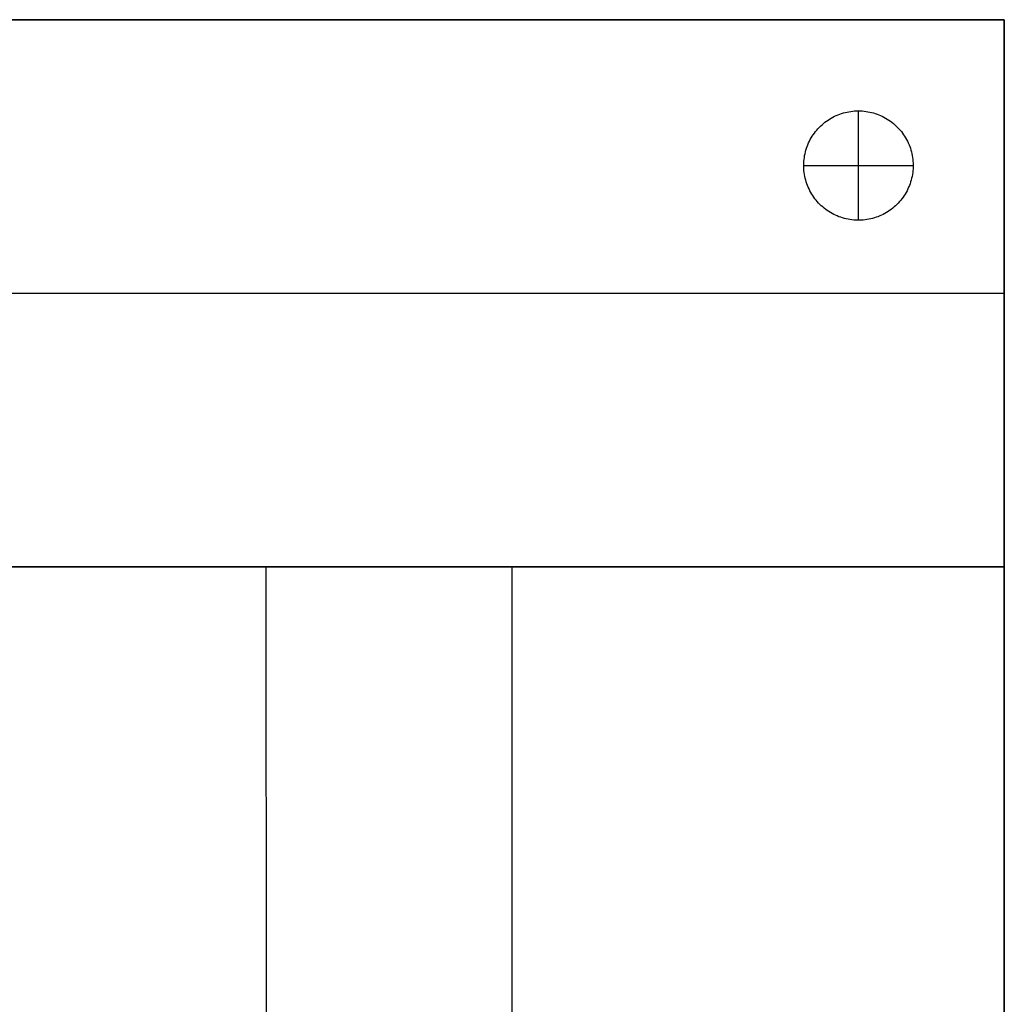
# Model space of a CAD drawing. Header units: millimetres. Extents: x 0 to 1080, y -1080 to 0.
# Tile 4 of 4: x 540 to 1080, y -540 to 0. Entities that reach past the tile are written whole.
import ezdxf

# ---------------------------------------------------------------- set-up
doc = ezdxf.new("R2010")
doc.units = ezdxf.units.MM
doc.layers.add('108$Catena module 100 - center', color=7, linetype='Continuous', true_color=0x000000)

msp = doc.modelspace()

# ---------------------------------------------------------------- linework, layer by layer
at = {"layer": '108$Catena module 100 - center'}
for p, q in [((1080, 0, 20), (0, 0, 20)), ((0, 0, 390), (1080, 0, 390)), ((472.23, 0, 720.63), (540, 0, 720)), ((540, 0, 720), (607.77, 0, 720.63)), ((607.77, 0, 720.63), (675.51, 0, 722.53)), ((675.51, 0, 722.53), (743.2, 0, 725.68)), ((743.2, 0, 725.68), (810.82, 0, 730.08)), ((810.82, 0, 730.08), (878.33, 0, 735.72)), ((878.33, 0, 735.72), (945.72, 0, 742.59)), ((945.72, 0, 742.59), (1012.95, 0, 750.69)), ((1012.95, 0, 750.69), (1080, 0, 760)), ((1080, -300, 20), (1080, 0, 20)), ((1080, 0, 760), (1080, -300, 760)), ((1080, 0, 20), (1080, 0, 760)), ((1080, -300, 390), (1080, 0, 390)), ((984.18, -54.51, 20), (985.08, -53.98, 20)), ((984.18, -54.51), (985.08, -53.98)), ((984.18, -54.51, 10), (985.08, -53.98, 10)), ((985.08, -53.98, 20), (985.99, -53.47, 20)), ((985.08, -53.98), (985.99, -53.47)), ((985.08, -53.98, 10), (985.99, -53.47, 10)), ((985.99, -53.47, 20), (986.92, -53, 20)), ((985.99, -53.47), (986.92, -53)), ((985.99, -53.47, 10), (986.92, -53, 10)), ((986.92, -53, 20), (987.86, -52.57, 20)), ((986.92, -53), (987.86, -52.57)), ((986.92, -53, 10), (987.86, -52.57, 10)), ((987.86, -52.57, 20), (988.82, -52.16, 20)), ((987.86, -52.57), (988.82, -52.16)), ((987.86, -52.57, 10), (988.82, -52.16, 10)), ((988.82, -52.16, 20), (989.79, -51.79, 20)), ((988.82, -52.16), (989.79, -51.79)), ((988.82, -52.16, 10), (989.79, -51.79, 10)), ((989.79, -51.79, 20), (990.78, -51.45, 20)), ((989.79, -51.79), (990.78, -51.45)), ((989.79, -51.79, 10), (990.78, -51.45, 10)), ((990.78, -51.45, 20), (991.78, -51.15, 20)), ((990.78, -51.45), (991.78, -51.15)), ((990.78, -51.45, 10), (991.78, -51.15, 10)), ((991.78, -51.15, 20), (992.78, -50.88, 20)), ((991.78, -51.15), (992.78, -50.88)), ((991.78, -51.15, 10), (992.78, -50.88, 10)), ((992.78, -50.88, 20), (993.8, -50.65, 20)), ((992.78, -50.88), (993.8, -50.65)), ((992.78, -50.88, 10), (993.8, -50.65, 10)), ((993.8, -50.65, 20), (994.82, -50.45, 20)), ((993.8, -50.65), (994.82, -50.45)), ((993.8, -50.65, 10), (994.82, -50.45, 10)), ((994.82, -50.45, 20), (995.85, -50.29, 20)), ((994.82, -50.45), (995.85, -50.29)), ((994.82, -50.45, 10), (995.85, -50.29, 10)), ((995.85, -50.29, 20), (996.88, -50.16, 20)), ((995.85, -50.29), (996.88, -50.16)), ((995.85, -50.29, 10), (996.88, -50.16, 10)), ((996.88, -50.16, 20), (997.92, -50.07, 20)), ((996.88, -50.16), (997.92, -50.07)), ((996.88, -50.16, 10), (997.92, -50.07, 10)), ((997.92, -50.07, 20), (998.96, -50.02, 20)), ((997.92, -50.07), (998.96, -50.02)), ((997.92, -50.07, 10), (998.96, -50.02, 10)), ((998.96, -50.02, 20), (1000, -50, 20)), ((998.96, -50.02), (1000, -50)), ((998.96, -50.02, 10), (1000, -50, 10)), ((1000, -50, 20), (1001.04, -50.02, 20)), ((1000, -50, 20), (1000, -50)), ((1000, -50), (1001.04, -50.02)), ((1000, -50, 10), (1001.04, -50.02, 10)), ((1000, -110, 20), (1000, -50, 20)), ((1000, -110), (1000, -50)), ((1001.04, -50.02, 20), (1002.08, -50.07, 20)), ((1001.04, -50.02), (1002.08, -50.07)), ((1001.04, -50.02, 10), (1002.08, -50.07, 10)), ((1002.08, -50.07, 20), (1003.12, -50.16, 20)), ((1002.08, -50.07), (1003.12, -50.16)), ((1002.08, -50.07, 10), (1003.12, -50.16, 10)), ((1003.12, -50.16, 20), (1004.15, -50.29, 20)), ((1003.12, -50.16), (1004.15, -50.29)), ((1003.12, -50.16, 10), (1004.15, -50.29, 10)), ((1004.15, -50.29, 20), (1005.18, -50.45, 20)), ((1004.15, -50.29), (1005.18, -50.45)), ((1004.15, -50.29, 10), (1005.18, -50.45, 10)), ((1005.18, -50.45, 20), (1006.2, -50.65, 20)), ((1005.18, -50.45), (1006.2, -50.65)), ((1005.18, -50.45, 10), (1006.2, -50.65, 10)), ((1006.2, -50.65, 20), (1007.22, -50.88, 20)), ((1006.2, -50.65), (1007.22, -50.88)), ((1006.2, -50.65, 10), (1007.22, -50.88, 10)), ((1007.22, -50.88, 20), (1008.22, -51.15, 20)), ((1007.22, -50.88), (1008.22, -51.15)), ((1007.22, -50.88, 10), (1008.22, -51.15, 10)), ((1008.22, -51.15, 20), (1009.22, -51.45, 20)), ((1008.22, -51.15), (1009.22, -51.45)), ((1008.22, -51.15, 10), (1009.22, -51.45, 10)), ((1009.22, -51.45, 20), (1010.21, -51.79, 20)), ((1009.22, -51.45), (1010.21, -51.79)), ((1009.22, -51.45, 10), (1010.21, -51.79, 10)), ((1010.21, -51.79, 20), (1011.18, -52.16, 20)), ((1010.21, -51.79), (1011.18, -52.16)), ((1010.21, -51.79, 10), (1011.18, -52.16, 10)), ((1011.18, -52.16, 20), (1012.14, -52.57, 20)), ((1011.18, -52.16), (1012.14, -52.57)), ((1011.18, -52.16, 10), (1012.14, -52.57, 10)), ((1012.14, -52.57, 20), (1013.08, -53, 20)), ((1012.14, -52.57), (1013.08, -53)), ((1012.14, -52.57, 10), (1013.08, -53, 10)), ((1013.08, -53, 20), (1014.01, -53.47, 20)), ((1013.08, -53), (1014.01, -53.47)), ((1013.08, -53, 10), (1014.01, -53.47, 10)), ((1014.01, -53.47, 20), (1014.92, -53.98, 20)), ((1014.01, -53.47), (1014.92, -53.98)), ((1014.01, -53.47, 10), (1014.92, -53.98, 10)), ((1014.92, -53.98, 20), (1015.82, -54.51, 20)), ((1014.92, -53.98), (1015.82, -54.51)), ((1014.92, -53.98, 10), (1015.82, -54.51, 10)), ((977.8, -59.82, 20), (978.51, -59.06, 20)), ((977.8, -59.82), (978.51, -59.06)), ((977.8, -59.82, 10), (978.51, -59.06, 10)), ((978.51, -59.06, 20), (979.25, -58.33, 20)), ((978.51, -59.06), (979.25, -58.33)), ((978.51, -59.06, 10), (979.25, -58.33, 10)), ((979.25, -58.33, 20), (980.02, -57.62, 20)), ((979.25, -58.33), (980.02, -57.62)), ((979.25, -58.33, 10), (980.02, -57.62, 10)), ((980.02, -57.62, 20), (980.81, -56.94, 20)), ((980.02, -57.62), (980.81, -56.94)), ((980.02, -57.62, 10), (980.81, -56.94, 10)), ((980.81, -56.94, 20), (981.62, -56.29, 20)), ((980.81, -56.94), (981.62, -56.29)), ((980.81, -56.94, 10), (981.62, -56.29, 10)), ((981.62, -56.29, 20), (982.45, -55.67, 20)), ((981.62, -56.29), (982.45, -55.67)), ((981.62, -56.29, 10), (982.45, -55.67, 10)), ((982.45, -55.67, 20), (983.31, -55.07, 20)), ((982.45, -55.67), (983.31, -55.07)), ((982.45, -55.67, 10), (983.31, -55.07, 10)), ((983.31, -55.07, 20), (984.18, -54.51, 20)), ((983.31, -55.07), (984.18, -54.51)), ((983.31, -55.07, 10), (984.18, -54.51, 10)), ((1015.82, -54.51, 20), (1016.69, -55.07, 20)), ((1015.82, -54.51), (1016.69, -55.07)), ((1015.82, -54.51, 10), (1016.69, -55.07, 10)), ((1016.69, -55.07, 20), (1017.55, -55.67, 20)), ((1016.69, -55.07), (1017.55, -55.67)), ((1016.69, -55.07, 10), (1017.55, -55.67, 10)), ((1017.55, -55.67, 20), (1018.38, -56.29, 20)), ((1017.55, -55.67), (1018.38, -56.29)), ((1017.55, -55.67, 10), (1018.38, -56.29, 10)), ((1018.38, -56.29, 20), (1019.19, -56.94, 20)), ((1018.38, -56.29), (1019.19, -56.94)), ((1018.38, -56.29, 10), (1019.19, -56.94, 10)), ((1019.19, -56.94, 20), (1019.98, -57.62, 20)), ((1019.19, -56.94), (1019.98, -57.62)), ((1019.19, -56.94, 10), (1019.98, -57.62, 10)), ((1019.98, -57.62, 20), (1020.75, -58.33, 20)), ((1019.98, -57.62), (1020.75, -58.33)), ((1019.98, -57.62, 10), (1020.75, -58.33, 10)), ((1020.75, -58.33, 20), (1021.49, -59.06, 20)), ((1020.75, -58.33), (1021.49, -59.06)), ((1020.75, -58.33, 10), (1021.49, -59.06, 10)), ((1021.49, -59.06, 20), (1022.2, -59.82, 20)), ((1021.49, -59.06), (1022.2, -59.82)), ((1021.49, -59.06, 10), (1022.2, -59.82, 10)), ((974.11, -64.85, 20), (974.65, -63.96, 20)), ((974.11, -64.85), (974.65, -63.96)), ((974.11, -64.85, 10), (974.65, -63.96, 10)), ((974.65, -63.96, 20), (975.22, -63.09, 20)), ((974.65, -63.96), (975.22, -63.09)), ((974.65, -63.96, 10), (975.22, -63.09, 10)), ((975.22, -63.09, 20), (975.82, -62.24, 20)), ((975.22, -63.09), (975.82, -62.24)), ((975.22, -63.09, 10), (975.82, -62.24, 10)), ((975.82, -62.24, 20), (976.45, -61.41, 20)), ((975.82, -62.24), (976.45, -61.41)), ((975.82, -62.24, 10), (976.45, -61.41, 10)), ((976.45, -61.41, 20), (977.11, -60.61, 20)), ((976.45, -61.41), (977.11, -60.61)), ((976.45, -61.41, 10), (977.11, -60.61, 10)), ((977.11, -60.61, 20), (977.8, -59.82, 20)), ((977.11, -60.61), (977.8, -59.82)), ((977.11, -60.61, 10), (977.8, -59.82, 10)), ((1022.2, -59.82, 20), (1022.89, -60.61, 20)), ((1022.2, -59.82), (1022.89, -60.61)), ((1022.2, -59.82, 10), (1022.89, -60.61, 10)), ((1022.89, -60.61, 20), (1023.55, -61.41, 20)), ((1022.89, -60.61), (1023.55, -61.41)), ((1022.89, -60.61, 10), (1023.55, -61.41, 10)), ((1023.55, -61.41, 20), (1024.18, -62.24, 20)), ((1023.55, -61.41), (1024.18, -62.24)), ((1023.55, -61.41, 10), (1024.18, -62.24, 10)), ((1024.18, -62.24, 20), (1024.78, -63.09, 20)), ((1024.18, -62.24), (1024.78, -63.09)), ((1024.18, -62.24, 10), (1024.78, -63.09, 10)), ((1024.78, -63.09, 20), (1025.35, -63.96, 20)), ((1024.78, -63.09), (1025.35, -63.96)), ((1024.78, -63.09, 10), (1025.35, -63.96, 10)), ((1025.35, -63.96, 20), (1025.89, -64.85, 20)), ((1025.35, -63.96), (1025.89, -64.85)), ((1025.35, -63.96, 10), (1025.89, -64.85, 10)), ((971.53, -70.53, 20), (971.88, -69.55, 20)), ((971.53, -70.53), (971.88, -69.55)), ((971.53, -70.53, 10), (971.88, -69.55, 10)), ((971.88, -69.55, 20), (972.26, -68.58, 20)), ((971.88, -69.55), (972.26, -68.58)), ((971.88, -69.55, 10), (972.26, -68.58, 10)), ((972.26, -68.58, 20), (972.67, -67.62, 20)), ((972.26, -68.58), (972.67, -67.62)), ((972.26, -68.58, 10), (972.67, -67.62, 10)), ((972.67, -67.62, 20), (973.12, -66.68, 20)), ((972.67, -67.62), (973.12, -66.68)), ((972.67, -67.62, 10), (973.12, -66.68, 10)), ((973.12, -66.68, 20), (973.6, -65.76, 20)), ((973.12, -66.68), (973.6, -65.76)), ((973.12, -66.68, 10), (973.6, -65.76, 10)), ((973.6, -65.76, 20), (974.11, -64.85, 20)), ((973.6, -65.76), (974.11, -64.85)), ((973.6, -65.76, 10), (974.11, -64.85, 10)), ((1025.89, -64.85, 20), (1026.4, -65.76, 20)), ((1025.89, -64.85), (1026.4, -65.76)), ((1025.89, -64.85, 10), (1026.4, -65.76, 10)), ((1026.4, -65.76, 20), (1026.88, -66.68, 20)), ((1026.4, -65.76), (1026.88, -66.68)), ((1026.4, -65.76, 10), (1026.88, -66.68, 10)), ((1026.88, -66.68, 20), (1027.33, -67.62, 20)), ((1026.88, -66.68), (1027.33, -67.62)), ((1026.88, -66.68, 10), (1027.33, -67.62, 10)), ((1027.33, -67.62, 20), (1027.74, -68.58, 20)), ((1027.33, -67.62), (1027.74, -68.58)), ((1027.33, -67.62, 10), (1027.74, -68.58, 10)), ((1027.74, -68.58, 20), (1028.12, -69.55, 20)), ((1027.74, -68.58), (1028.12, -69.55)), ((1027.74, -68.58, 10), (1028.12, -69.55, 10)), ((1028.12, -69.55, 20), (1028.47, -70.53, 20)), ((1028.12, -69.55), (1028.47, -70.53)), ((1028.12, -69.55, 10), (1028.47, -70.53, 10)), ((970.19, -76.62, 20), (970.33, -75.59, 20)), ((970.19, -76.62), (970.33, -75.59)), ((970.19, -76.62, 10), (970.33, -75.59, 10)), ((970.33, -75.59, 20), (970.5, -74.56, 20)), ((970.33, -75.59), (970.5, -74.56)), ((970.33, -75.59, 10), (970.5, -74.56, 10)), ((970.5, -74.56, 20), (970.7, -73.54, 20)), ((970.5, -74.56), (970.7, -73.54)), ((970.5, -74.56, 10), (970.7, -73.54, 10)), ((970.7, -73.54, 20), (970.95, -72.53, 20)), ((970.7, -73.54), (970.95, -72.53)), ((970.7, -73.54, 10), (970.95, -72.53, 10)), ((970.95, -72.53, 20), (971.22, -71.53, 20)), ((970.95, -72.53), (971.22, -71.53)), ((970.95, -72.53, 10), (971.22, -71.53, 10)), ((971.22, -71.53, 20), (971.53, -70.53, 20)), ((971.22, -71.53), (971.53, -70.53)), ((971.22, -71.53, 10), (971.53, -70.53, 10)), ((1028.47, -70.53, 20), (1028.78, -71.53, 20)), ((1028.47, -70.53), (1028.78, -71.53)), ((1028.47, -70.53, 10), (1028.78, -71.53, 10)), ((1028.78, -71.53, 20), (1029.05, -72.53, 20)), ((1028.78, -71.53), (1029.05, -72.53)), ((1028.78, -71.53, 10), (1029.05, -72.53, 10)), ((1029.05, -72.53, 20), (1029.3, -73.54, 20)), ((1029.05, -72.53), (1029.3, -73.54)), ((1029.05, -72.53, 10), (1029.3, -73.54, 10)), ((1029.3, -73.54, 20), (1029.5, -74.56, 20)), ((1029.3, -73.54), (1029.5, -74.56)), ((1029.3, -73.54, 10), (1029.5, -74.56, 10)), ((1029.5, -74.56, 20), (1029.67, -75.59, 20)), ((1029.5, -74.56), (1029.67, -75.59)), ((1029.5, -74.56, 10), (1029.67, -75.59, 10)), ((1029.67, -75.59, 20), (1029.81, -76.62, 20)), ((1029.67, -75.59), (1029.81, -76.62)), ((1029.67, -75.59, 10), (1029.81, -76.62, 10)), ((970, -79.74, 20), (970.03, -78.7, 20)), ((970, -79.74), (970.03, -78.7)), ((970, -79.74, 10), (970.03, -78.7, 10)), ((970.01, -80.78, 20), (970, -79.74, 20)), ((970.01, -80.78), (970, -79.74)), ((970.01, -80.78, 10), (970, -79.74, 10)), ((970, -80, 20), (970, -80)), ((970, -80, 20), (1030, -80, 20)), ((970, -80), (1030, -80)), ((970.06, -81.82, 20), (970.01, -80.78, 20)), ((970.06, -81.82), (970.01, -80.78)), ((970.06, -81.82, 10), (970.01, -80.78, 10)), ((970.03, -78.7, 20), (970.09, -77.66, 20)), ((970.03, -78.7), (970.09, -77.66)), ((970.03, -78.7, 10), (970.09, -77.66, 10)), ((970.09, -77.66, 20), (970.19, -76.62, 20)), ((970.09, -77.66), (970.19, -76.62)), ((970.09, -77.66, 10), (970.19, -76.62, 10)), ((1029.81, -76.62, 20), (1029.91, -77.66, 20)), ((1029.81, -76.62), (1029.91, -77.66)), ((1029.81, -76.62, 10), (1029.91, -77.66, 10)), ((1029.91, -77.66, 20), (1029.97, -78.7, 20)), ((1029.91, -77.66), (1029.97, -78.7)), ((1029.91, -77.66, 10), (1029.97, -78.7, 10)), ((1029.99, -80.78, 20), (1029.94, -81.82, 20)), ((1029.99, -80.78), (1029.94, -81.82)), ((1029.99, -80.78, 10), (1029.94, -81.82, 10)), ((1029.97, -78.7, 20), (1030, -79.74, 20)), ((1029.97, -78.7), (1030, -79.74)), ((1029.97, -78.7, 10), (1030, -79.74, 10)), ((1030, -79.74, 20), (1029.99, -80.78, 20)), ((1030, -79.74), (1029.99, -80.78)), ((1030, -79.74, 10), (1029.99, -80.78, 10)), ((1030, -80, 20), (1030, -80)), ((970.14, -82.86, 20), (970.06, -81.82, 20)), ((970.14, -82.86), (970.06, -81.82)), ((970.14, -82.86, 10), (970.06, -81.82, 10)), ((970.25, -83.89, 20), (970.14, -82.86, 20)), ((970.25, -83.89), (970.14, -82.86)), ((970.25, -83.89, 10), (970.14, -82.86, 10)), ((970.41, -84.92, 20), (970.25, -83.89, 20)), ((970.41, -84.92), (970.25, -83.89)), ((970.41, -84.92, 10), (970.25, -83.89, 10)), ((970.6, -85.95, 20), (970.41, -84.92, 20)), ((970.6, -85.95), (970.41, -84.92)), ((970.6, -85.95, 10), (970.41, -84.92, 10)), ((970.82, -86.97, 20), (970.6, -85.95, 20)), ((970.82, -86.97), (970.6, -85.95)), ((970.82, -86.97, 10), (970.6, -85.95, 10)), ((1029.4, -85.95, 20), (1029.18, -86.97, 20)), ((1029.4, -85.95), (1029.18, -86.97)), ((1029.4, -85.95, 10), (1029.18, -86.97, 10)), ((1029.59, -84.92, 20), (1029.4, -85.95, 20)), ((1029.59, -84.92), (1029.4, -85.95)), ((1029.59, -84.92, 10), (1029.4, -85.95, 10)), ((1029.75, -83.89, 20), (1029.59, -84.92, 20)), ((1029.75, -83.89), (1029.59, -84.92)), ((1029.75, -83.89, 10), (1029.59, -84.92, 10)), ((1029.86, -82.86, 20), (1029.75, -83.89, 20)), ((1029.86, -82.86), (1029.75, -83.89)), ((1029.86, -82.86, 10), (1029.75, -83.89, 10)), ((1029.94, -81.82, 20), (1029.86, -82.86, 20)), ((1029.94, -81.82), (1029.86, -82.86)), ((1029.94, -81.82, 10), (1029.86, -82.86, 10)), ((971.08, -87.97, 20), (970.82, -86.97, 20)), ((971.08, -87.97), (970.82, -86.97)), ((971.08, -87.97, 10), (970.82, -86.97, 10)), ((971.37, -88.97, 20), (971.08, -87.97, 20)), ((971.37, -88.97), (971.08, -87.97)), ((971.37, -88.97, 10), (971.08, -87.97, 10)), ((971.7, -89.96, 20), (971.37, -88.97, 20)), ((971.7, -89.96), (971.37, -88.97)), ((971.7, -89.96, 10), (971.37, -88.97, 10)), ((972.06, -90.94, 20), (971.7, -89.96, 20)), ((972.06, -90.94), (971.7, -89.96)), ((972.06, -90.94, 10), (971.7, -89.96, 10)), ((972.46, -91.9, 20), (972.06, -90.94, 20)), ((972.46, -91.9), (972.06, -90.94)), ((972.46, -91.9, 10), (972.06, -90.94, 10)), ((1027.94, -90.94, 20), (1027.54, -91.9, 20)), ((1027.94, -90.94), (1027.54, -91.9)), ((1027.94, -90.94, 10), (1027.54, -91.9, 10)), ((1028.3, -89.96, 20), (1027.94, -90.94, 20)), ((1028.3, -89.96), (1027.94, -90.94)), ((1028.3, -89.96, 10), (1027.94, -90.94, 10)), ((1028.63, -88.97, 20), (1028.3, -89.96, 20)), ((1028.63, -88.97), (1028.3, -89.96)), ((1028.63, -88.97, 10), (1028.3, -89.96, 10)), ((1028.92, -87.97, 20), (1028.63, -88.97, 20)), ((1028.92, -87.97), (1028.63, -88.97)), ((1028.92, -87.97, 10), (1028.63, -88.97, 10)), ((1029.18, -86.97, 20), (1028.92, -87.97, 20)), ((1029.18, -86.97), (1028.92, -87.97)), ((1029.18, -86.97, 10), (1028.92, -87.97, 10)), ((972.89, -92.85, 20), (972.46, -91.9, 20)), ((972.89, -92.85), (972.46, -91.9)), ((972.89, -92.85, 10), (972.46, -91.9, 10)), ((973.35, -93.78, 20), (972.89, -92.85, 20)), ((973.35, -93.78), (972.89, -92.85)), ((973.35, -93.78, 10), (972.89, -92.85, 10)), ((973.85, -94.7, 20), (973.35, -93.78, 20)), ((973.85, -94.7), (973.35, -93.78)), ((973.85, -94.7, 10), (973.35, -93.78, 10)), ((974.37, -95.6, 20), (973.85, -94.7, 20)), ((974.37, -95.6), (973.85, -94.7)), ((974.37, -95.6, 10), (973.85, -94.7, 10)), ((974.93, -96.48, 20), (974.37, -95.6, 20)), ((974.93, -96.48), (974.37, -95.6)), ((974.93, -96.48, 10), (974.37, -95.6, 10)), ((975.52, -97.34, 20), (974.93, -96.48, 20)), ((975.52, -97.34), (974.93, -96.48)), ((975.52, -97.34, 10), (974.93, -96.48, 10)), ((1025.07, -96.48, 20), (1024.48, -97.34, 20)), ((1025.07, -96.48), (1024.48, -97.34)), ((1025.07, -96.48, 10), (1024.48, -97.34, 10)), ((1025.63, -95.6, 20), (1025.07, -96.48, 20)), ((1025.63, -95.6), (1025.07, -96.48)), ((1025.63, -95.6, 10), (1025.07, -96.48, 10)), ((1026.15, -94.7, 20), (1025.63, -95.6, 20)), ((1026.15, -94.7), (1025.63, -95.6)), ((1026.15, -94.7, 10), (1025.63, -95.6, 10)), ((1026.65, -93.78, 20), (1026.15, -94.7, 20)), ((1026.65, -93.78), (1026.15, -94.7)), ((1026.65, -93.78, 10), (1026.15, -94.7, 10)), ((1027.11, -92.85, 20), (1026.65, -93.78, 20)), ((1027.11, -92.85), (1026.65, -93.78)), ((1027.11, -92.85, 10), (1026.65, -93.78, 10)), ((1027.54, -91.9, 20), (1027.11, -92.85, 20)), ((1027.54, -91.9), (1027.11, -92.85)), ((1027.54, -91.9, 10), (1027.11, -92.85, 10)), ((976.13, -98.18, 20), (975.52, -97.34, 20)), ((976.13, -98.18), (975.52, -97.34)), ((976.13, -98.18, 10), (975.52, -97.34, 10)), ((976.78, -98.99, 20), (976.13, -98.18, 20)), ((976.78, -98.99), (976.13, -98.18)), ((976.78, -98.99, 10), (976.13, -98.18, 10)), ((977.45, -99.79, 20), (976.78, -98.99, 20)), ((977.45, -99.79), (976.78, -98.99)), ((977.45, -99.79, 10), (976.78, -98.99, 10)), ((978.15, -100.56, 20), (977.45, -99.79, 20)), ((978.15, -100.56), (977.45, -99.79)), ((978.15, -100.56, 10), (977.45, -99.79, 10)), ((978.88, -101.31, 20), (978.15, -100.56, 20)), ((978.88, -101.31), (978.15, -100.56)), ((978.88, -101.31, 10), (978.15, -100.56, 10)), ((979.63, -102.03, 20), (978.88, -101.31, 20)), ((979.63, -102.03), (978.88, -101.31)), ((979.63, -102.03, 10), (978.88, -101.31, 10)), ((980.41, -102.72, 20), (979.63, -102.03, 20)), ((980.41, -102.72), (979.63, -102.03)), ((980.41, -102.72, 10), (979.63, -102.03, 10)), ((1020.37, -102.03, 20), (1019.59, -102.72, 20)), ((1020.37, -102.03), (1019.59, -102.72)), ((1020.37, -102.03, 10), (1019.59, -102.72, 10)), ((1021.12, -101.31, 20), (1020.37, -102.03, 20)), ((1021.12, -101.31), (1020.37, -102.03)), ((1021.12, -101.31, 10), (1020.37, -102.03, 10)), ((1021.85, -100.56, 20), (1021.12, -101.31, 20)), ((1021.85, -100.56), (1021.12, -101.31)), ((1021.85, -100.56, 10), (1021.12, -101.31, 10)), ((1022.55, -99.79, 20), (1021.85, -100.56, 20)), ((1022.55, -99.79), (1021.85, -100.56)), ((1022.55, -99.79, 10), (1021.85, -100.56, 10)), ((1023.22, -98.99, 20), (1022.55, -99.79, 20)), ((1023.22, -98.99), (1022.55, -99.79)), ((1023.22, -98.99, 10), (1022.55, -99.79, 10)), ((1023.87, -98.18, 20), (1023.22, -98.99, 20)), ((1023.87, -98.18), (1023.22, -98.99)), ((1023.87, -98.18, 10), (1023.22, -98.99, 10)), ((1024.48, -97.34, 20), (1023.87, -98.18, 20)), ((1024.48, -97.34), (1023.87, -98.18)), ((1024.48, -97.34, 10), (1023.87, -98.18, 10)), ((981.21, -103.39, 20), (980.41, -102.72, 20)), ((981.21, -103.39), (980.41, -102.72)), ((981.21, -103.39, 10), (980.41, -102.72, 10)), ((982.03, -104.02, 20), (981.21, -103.39, 20)), ((982.03, -104.02), (981.21, -103.39)), ((982.03, -104.02, 10), (981.21, -103.39, 10)), ((982.88, -104.63, 20), (982.03, -104.02, 20)), ((982.88, -104.63), (982.03, -104.02)), ((982.88, -104.63, 10), (982.03, -104.02, 10)), ((983.74, -105.21, 20), (982.88, -104.63, 20)), ((983.74, -105.21), (982.88, -104.63)), ((983.74, -105.21, 10), (982.88, -104.63, 10)), ((984.63, -105.76, 20), (983.74, -105.21, 20)), ((984.63, -105.76), (983.74, -105.21)), ((984.63, -105.76, 10), (983.74, -105.21, 10)), ((985.53, -106.28, 20), (984.63, -105.76, 20)), ((985.53, -106.28), (984.63, -105.76)), ((985.53, -106.28, 10), (984.63, -105.76, 10)), ((986.45, -106.77, 20), (985.53, -106.28, 20)), ((986.45, -106.77), (985.53, -106.28)), ((986.45, -106.77, 10), (985.53, -106.28, 10)), ((987.39, -107.22, 20), (986.45, -106.77, 20)), ((987.39, -107.22), (986.45, -106.77)), ((987.39, -107.22, 10), (986.45, -106.77, 10)), ((988.34, -107.64, 20), (987.39, -107.22, 20)), ((988.34, -107.64), (987.39, -107.22)), ((988.34, -107.64, 10), (987.39, -107.22, 10)), ((989.31, -108.03, 20), (988.34, -107.64, 20)), ((989.31, -108.03), (988.34, -107.64)), ((989.31, -108.03, 10), (988.34, -107.64, 10)), ((1011.66, -107.64, 20), (1010.69, -108.03, 20)), ((1011.66, -107.64), (1010.69, -108.03)), ((1011.66, -107.64, 10), (1010.69, -108.03, 10)), ((1012.61, -107.22, 20), (1011.66, -107.64, 20)), ((1012.61, -107.22), (1011.66, -107.64)), ((1012.61, -107.22, 10), (1011.66, -107.64, 10)), ((1013.55, -106.77, 20), (1012.61, -107.22, 20)), ((1013.55, -106.77), (1012.61, -107.22)), ((1013.55, -106.77, 10), (1012.61, -107.22, 10)), ((1014.47, -106.28, 20), (1013.55, -106.77, 20)), ((1014.47, -106.28), (1013.55, -106.77)), ((1014.47, -106.28, 10), (1013.55, -106.77, 10)), ((1015.37, -105.76, 20), (1014.47, -106.28, 20)), ((1015.37, -105.76), (1014.47, -106.28)), ((1015.37, -105.76, 10), (1014.47, -106.28, 10)), ((1016.26, -105.21, 20), (1015.37, -105.76, 20)), ((1016.26, -105.21), (1015.37, -105.76)), ((1016.26, -105.21, 10), (1015.37, -105.76, 10)), ((1017.12, -104.63, 20), (1016.26, -105.21, 20)), ((1017.12, -104.63), (1016.26, -105.21)), ((1017.12, -104.63, 10), (1016.26, -105.21, 10)), ((1017.97, -104.02, 20), (1017.12, -104.63, 20)), ((1017.97, -104.02), (1017.12, -104.63)), ((1017.97, -104.02, 10), (1017.12, -104.63, 10)), ((1018.79, -103.39, 20), (1017.97, -104.02, 20)), ((1018.79, -103.39), (1017.97, -104.02)), ((1018.79, -103.39, 10), (1017.97, -104.02, 10)), ((1019.59, -102.72, 20), (1018.79, -103.39, 20)), ((1019.59, -102.72), (1018.79, -103.39)), ((1019.59, -102.72, 10), (1018.79, -103.39, 10)), ((990.28, -108.38, 20), (989.31, -108.03, 20)), ((990.28, -108.38), (989.31, -108.03)), ((990.28, -108.38, 10), (989.31, -108.03, 10)), ((991.28, -108.7, 20), (990.28, -108.38, 20)), ((991.28, -108.7), (990.28, -108.38)), ((991.28, -108.7, 10), (990.28, -108.38, 10)), ((992.28, -108.99, 20), (991.28, -108.7, 20)), ((992.28, -108.99), (991.28, -108.7)), ((992.28, -108.99, 10), (991.28, -108.7, 10)), ((993.29, -109.24, 20), (992.28, -108.99, 20)), ((993.29, -109.24), (992.28, -108.99)), ((993.29, -109.24, 10), (992.28, -108.99, 10)), ((994.31, -109.45, 20), (993.29, -109.24, 20)), ((994.31, -109.45), (993.29, -109.24)), ((994.31, -109.45, 10), (993.29, -109.24, 10)), ((995.33, -109.63, 20), (994.31, -109.45, 20)), ((995.33, -109.63), (994.31, -109.45)), ((995.33, -109.63, 10), (994.31, -109.45, 10)), ((996.36, -109.78, 20), (995.33, -109.63, 20)), ((996.36, -109.78), (995.33, -109.63)), ((996.36, -109.78, 10), (995.33, -109.63, 10)), ((997.4, -109.89, 20), (996.36, -109.78, 20)), ((997.4, -109.89), (996.36, -109.78)), ((997.4, -109.89, 10), (996.36, -109.78, 10)), ((998.44, -109.96, 20), (997.4, -109.89, 20)), ((998.44, -109.96), (997.4, -109.89)), ((998.44, -109.96, 10), (997.4, -109.89, 10)), ((999.48, -110, 20), (998.44, -109.96, 20)), ((999.48, -110), (998.44, -109.96)), ((999.48, -110, 10), (998.44, -109.96, 10)), ((1000.52, -110, 20), (999.48, -110, 20)), ((1000.52, -110), (999.48, -110)), ((1000.52, -110, 10), (999.48, -110, 10)), ((1000, -110, 20), (1000, -110)), ((1001.56, -109.96, 20), (1000.52, -110, 20)), ((1001.56, -109.96), (1000.52, -110)), ((1001.56, -109.96, 10), (1000.52, -110, 10)), ((1002.6, -109.89, 20), (1001.56, -109.96, 20)), ((1002.6, -109.89), (1001.56, -109.96)), ((1002.6, -109.89, 10), (1001.56, -109.96, 10)), ((1003.64, -109.78, 20), (1002.6, -109.89, 20)), ((1003.64, -109.78), (1002.6, -109.89)), ((1003.64, -109.78, 10), (1002.6, -109.89, 10)), ((1004.67, -109.63, 20), (1003.64, -109.78, 20)), ((1004.67, -109.63), (1003.64, -109.78)), ((1004.67, -109.63, 10), (1003.64, -109.78, 10)), ((1005.69, -109.45, 20), (1004.67, -109.63, 20)), ((1005.69, -109.45), (1004.67, -109.63)), ((1005.69, -109.45, 10), (1004.67, -109.63, 10)), ((1006.71, -109.24, 20), (1005.69, -109.45, 20)), ((1006.71, -109.24), (1005.69, -109.45)), ((1006.71, -109.24, 10), (1005.69, -109.45, 10)), ((1007.72, -108.99, 20), (1006.71, -109.24, 20)), ((1007.72, -108.99), (1006.71, -109.24)), ((1007.72, -108.99, 10), (1006.71, -109.24, 10)), ((1008.72, -108.7, 20), (1007.72, -108.99, 20)), ((1008.72, -108.7), (1007.72, -108.99)), ((1008.72, -108.7, 10), (1007.72, -108.99, 10)), ((1009.72, -108.38, 20), (1008.72, -108.7, 20)), ((1009.72, -108.38), (1008.72, -108.7)), ((1009.72, -108.38, 10), (1008.72, -108.7, 10)), ((1010.69, -108.03, 20), (1009.72, -108.38, 20)), ((1010.69, -108.03), (1009.72, -108.38)), ((1010.69, -108.03, 10), (1009.72, -108.38, 10)), ((0, -150, 20), (1080, -150, 20)), ((472.23, -150, 720.63), (540, -150, 720)), ((540, -150, 720), (607.77, -150, 720.63)), ((607.77, -150, 720.63), (675.51, -150, 722.53)), ((675.51, -150, 722.53), (743.2, -150, 725.68)), ((743.2, -150, 725.68), (810.82, -150, 730.08)), ((810.82, -150, 730.08), (878.33, -150, 735.72)), ((878.33, -150, 735.72), (945.72, -150, 742.59)), ((945.72, -150, 742.59), (1012.95, -150, 750.69)), ((1012.95, -150, 750.69), (1080, -150, 760)), ((1080, -150, 20), (1080, -150, 760)), ((0, -300, 20), (1080, -300, 20)), ((0, -300, 390), (1080, -300, 390)), ((0, -300, 420), (1080, -300, 420)), ((1080, -300, 20), (0, -300, 20)), ((0, -300, 220), (1080, -300, 220)), ((607.77, -300, 720.63), (540, -300, 720)), ((675.51, -300, 722.53), (607.77, -300, 720.63)), ((675, -300, 420), (675.46, -1080, 382.53)), ((743.2, -300, 725.68), (675.51, -300, 722.53)), ((810.82, -300, 730.08), (743.2, -300, 725.68)), ((810, -300, 420), (809.92, -559.61, 401.14)), ((878.33, -300, 735.72), (810.82, -300, 730.08)), ((945.72, -300, 742.59), (878.33, -300, 735.72)), ((1012.95, -300, 750.69), (945.72, -300, 742.59)), ((1080, -300, 760), (1012.95, -300, 750.69)), ((1080, -300, 760), (1080, -300, 420)), ((1080, -300, 420), (1080, -300, 20)), ((1080, -300, 420), (1080, -429.75, 408.89)), ((1080, -1080, 20), (1080, -300, 20)), ((1080, -300, 20), (1080, -300, 420)), ((1080, -1080, 220), (1080, -300, 220)), ((1080, -429.75, 408.89), (1080, -559.8, 402.22))]:
    msp.add_line(p, q, dxfattribs=at)

doc.saveas('drawing.dxf')
